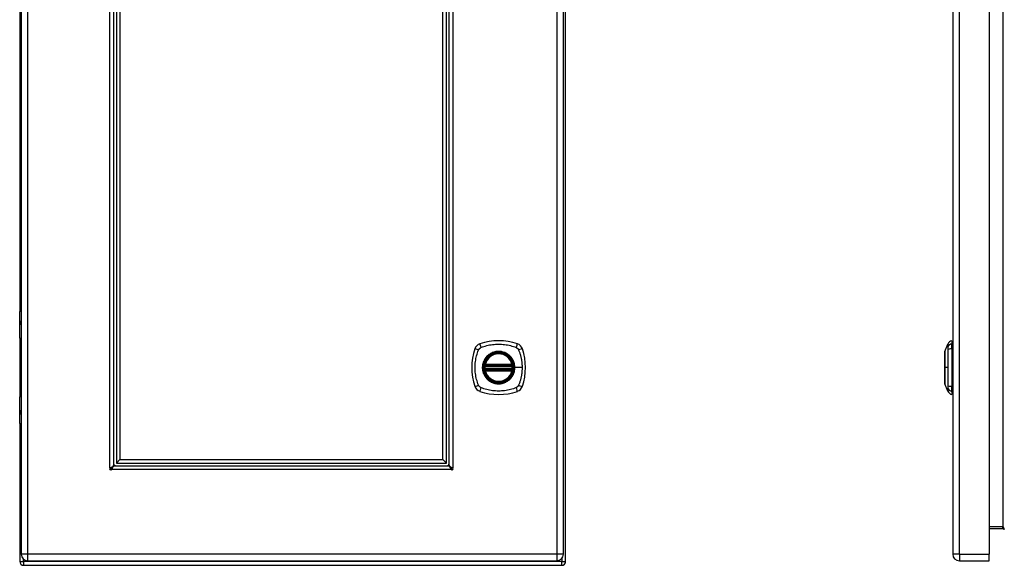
# Model space of a CAD drawing. Header units: inches. Extents: x 12.5 to 98.5, y 6.2 to 70.
# Tile 3 of 5: x 52 to 73.6, y 26.5 to 38.5. Entities that reach past the tile are written whole.
import ezdxf

# ---------------------------------------------------------------- set-up
doc = ezdxf.new("R2010")
doc.units = ezdxf.units.IN
doc.header["$MEASUREMENT"] = 0
doc.layers.add('Visible Edges(ANSI)', color=7, linetype='Continuous', lineweight=25)
doc.layers.add('Visible Tangent Edges(ANSI)', color=7, linetype='Continuous', lineweight=25)

msp = doc.modelspace()

# ---------------------------------------------------------------- linework, layer by layer
at = {"layer": 'Visible Edges(ANSI)'}
for p, q in [((52.02, 50.261), (52.02, 26.75)), ((63.938, 26.75), (63.938, 50.261)), ((63.988, 26.589), (63.988, 50.421)), ((72.497, 50.261), (72.497, 26.75)), ((73.297, 50.261), (73.297, 26.75)), ((54.051, 48.305), (54.051, 28.705)), ((61.426, 28.705), (61.426, 48.305)), ((54.11, 48.258), (54.11, 28.752)), ((54.189, 48.18), (54.189, 28.83)), ((61.288, 28.83), (61.288, 48.18)), ((61.367, 28.752), (61.367, 48.258)), ((51.988, 44.916), (51.988, 32.094)), ((51.985, 31.499), (51.985, 32.084)), ((52.005, 32.104), (52.02, 32.104)), ((52.02, 31.859), (52.017, 31.859)), ((52.017, 31.816), (52.02, 31.816)), ((51.988, 31.49), (51.988, 30.217)), ((52.02, 31.483), (52.001, 31.483)), ((72.481, 31.444), (72.481, 31.376)), ((72.327, 31.21), (72.389, 31.37)), ((72.481, 31.265), (72.481, 31.376)), ((72.481, 31.265), (72.481, 30.442)), ((62.217, 30.893), (62.811, 30.893)), ((62.811, 30.814), (62.217, 30.814)), ((62.221, 30.913), (62.807, 30.913)), ((62.807, 30.794), (62.221, 30.794)), ((72.389, 30.337), (72.327, 30.497)), ((72.481, 30.331), (72.481, 30.442)), ((72.481, 30.331), (72.481, 30.263)), ((51.985, 29.623), (51.985, 30.208)), ((52.001, 30.224), (52.02, 30.224)), ((52.02, 29.891), (52.017, 29.891)), ((52.017, 29.848), (52.02, 29.848)), ((51.988, 29.613), (51.988, 26.589)), ((52.02, 29.604), (52.005, 29.604)), ((54.11, 28.752), (54.189, 28.83)), ((54.189, 28.83), (61.288, 28.83)), ((61.288, 28.83), (61.367, 28.752)), ((54.064, 28.693), (61.413, 28.693)), ((54.11, 28.752), (61.367, 28.752)), ((73.297, 27.318), (73.601, 27.318)), ((73.297, 26.604), (73.297, 26.75)), ((52.072, 26.505), (63.904, 26.505)), ((52.166, 26.604), (63.792, 26.604)), ((72.643, 26.604), (73.297, 26.604))]:
    msp.add_line(p, q, dxfattribs=at)
at = {"layer": 'Visible Edges(ANSI)', "flags": 128}
for points in [[(72.327, 31.209), (72.327, 31.208), (72.327, 31.207), (72.327, 31.205), (72.326, 31.202), (72.326, 31.198), (72.326, 31.193), (72.326, 31.188), (72.326, 31.182), (72.326, 31.175), (72.326, 31.167), (72.326, 31.158), (72.326, 31.149), (72.326, 31.139), (72.326, 31.128), (72.326, 31.117), (72.326, 31.105), (72.326, 31.092), (72.326, 31.079), (72.326, 31.065), (72.326, 31.051), (72.326, 31.036), (72.326, 31.021), (72.326, 31.006), (72.326, 30.99), (72.326, 30.973), (72.326, 30.957), (72.326, 30.94), (72.326, 30.923), (72.327, 30.906), (72.327, 30.889), (72.327, 30.871), (72.327, 30.854), (72.327, 30.836), (72.327, 30.819), (72.327, 30.802), (72.326, 30.784), (72.326, 30.767), (72.326, 30.751), (72.326, 30.734), (72.326, 30.718), (72.326, 30.702), (72.326, 30.686), (72.326, 30.671), (72.326, 30.656), (72.326, 30.642), (72.326, 30.628), (72.326, 30.615), (72.326, 30.602), (72.326, 30.59), (72.326, 30.579), (72.326, 30.568), (72.326, 30.558), (72.326, 30.549), (72.326, 30.54), (72.326, 30.533), (72.326, 30.525), (72.326, 30.519), (72.326, 30.514), (72.326, 30.509), (72.326, 30.505), (72.327, 30.502), (72.327, 30.5), (72.327, 30.499), (72.327, 30.498)], [(62.205, 30.907), (62.205, 30.907), (62.205, 30.907), (62.205, 30.906), (62.205, 30.906), (62.205, 30.905), (62.205, 30.905), (62.205, 30.904), (62.205, 30.903), (62.205, 30.903), (62.205, 30.902), (62.204, 30.901), (62.204, 30.9), (62.204, 30.898), (62.204, 30.897), (62.204, 30.896), (62.204, 30.894), (62.203, 30.893), (62.203, 30.892), (62.203, 30.89), (62.203, 30.889), (62.203, 30.887), (62.203, 30.885), (62.202, 30.884), (62.202, 30.882)], [(62.202, 30.825), (62.202, 30.823), (62.203, 30.822), (62.203, 30.82), (62.203, 30.819), (62.203, 30.817), (62.203, 30.816), (62.203, 30.814), (62.204, 30.813), (62.204, 30.811), (62.204, 30.81), (62.204, 30.809), (62.204, 30.808), (62.204, 30.806), (62.205, 30.805), (62.205, 30.805), (62.205, 30.804), (62.205, 30.803), (62.205, 30.802), (62.205, 30.802), (62.205, 30.801), (62.205, 30.801), (62.205, 30.801), (62.205, 30.8), (62.205, 30.8)], [(62.826, 30.882), (62.825, 30.884), (62.825, 30.885), (62.825, 30.887), (62.825, 30.889), (62.825, 30.89), (62.825, 30.892), (62.824, 30.893), (62.824, 30.894), (62.824, 30.896), (62.824, 30.897), (62.824, 30.898), (62.823, 30.9), (62.823, 30.901), (62.823, 30.902), (62.823, 30.903), (62.823, 30.903), (62.823, 30.904), (62.823, 30.905), (62.823, 30.905), (62.822, 30.906), (62.822, 30.906), (62.822, 30.907), (62.822, 30.907), (62.822, 30.907)], [(62.822, 30.8), (62.822, 30.8), (62.822, 30.801), (62.822, 30.801), (62.822, 30.801), (62.823, 30.802), (62.823, 30.802), (62.823, 30.803), (62.823, 30.804), (62.823, 30.805), (62.823, 30.805), (62.823, 30.806), (62.823, 30.808), (62.824, 30.809), (62.824, 30.81), (62.824, 30.811), (62.824, 30.813), (62.824, 30.814), (62.825, 30.816), (62.825, 30.817), (62.825, 30.819), (62.825, 30.82), (62.825, 30.822), (62.825, 30.823), (62.826, 30.825)], [(53.967, 28.643), (53.967, 28.643), (53.967, 28.643), (53.967, 28.644), (53.968, 28.644), (53.968, 28.644), (53.968, 28.644), (53.968, 28.644), (53.969, 28.644), (53.969, 28.645), (53.969, 28.645), (53.97, 28.645), (53.97, 28.645), (53.97, 28.645), (53.971, 28.646), (53.971, 28.646), (53.971, 28.646), (53.972, 28.646), (53.972, 28.646), (53.972, 28.646), (53.973, 28.647), (53.973, 28.647), (53.973, 28.647), (53.973, 28.647), (53.973, 28.647)], [(53.973, 28.647), (53.979, 28.649), (53.984, 28.652), (53.989, 28.654), (53.994, 28.657), (53.999, 28.659), (54.004, 28.662), (54.008, 28.664), (54.013, 28.666), (54.017, 28.669), (54.021, 28.671), (54.025, 28.674), (54.029, 28.676), (54.032, 28.679), (54.035, 28.681), (54.038, 28.683), (54.041, 28.686), (54.043, 28.688), (54.045, 28.691), (54.047, 28.693), (54.048, 28.696), (54.049, 28.698), (54.05, 28.701), (54.051, 28.703), (54.051, 28.705)], [(54.005, 28.615), (54.005, 28.615), (54.005, 28.615), (54.005, 28.615), (54.005, 28.614), (54.005, 28.614), (54.005, 28.614), (54.004, 28.613), (54.004, 28.613), (54.004, 28.613), (54.004, 28.612), (54.004, 28.612), (54.004, 28.612), (54.003, 28.611), (54.003, 28.611), (54.003, 28.611), (54.003, 28.61), (54.003, 28.61), (54.002, 28.61), (54.002, 28.609), (54.002, 28.609), (54.002, 28.609), (54.002, 28.609), (54.002, 28.609), (54.002, 28.609)], [(54.064, 28.693), (54.061, 28.692), (54.059, 28.692), (54.056, 28.691), (54.054, 28.69), (54.052, 28.689), (54.049, 28.687), (54.047, 28.685), (54.044, 28.682), (54.042, 28.68), (54.039, 28.677), (54.037, 28.674), (54.035, 28.67), (54.032, 28.667), (54.03, 28.663), (54.027, 28.659), (54.025, 28.654), (54.022, 28.65), (54.02, 28.645), (54.018, 28.64), (54.015, 28.636), (54.013, 28.631), (54.01, 28.625), (54.008, 28.62), (54.005, 28.615)], [(61.471, 28.615), (61.469, 28.62), (61.467, 28.625), (61.464, 28.631), (61.462, 28.636), (61.459, 28.64), (61.457, 28.645), (61.454, 28.65), (61.452, 28.654), (61.45, 28.659), (61.447, 28.663), (61.445, 28.667), (61.442, 28.67), (61.44, 28.674), (61.437, 28.677), (61.435, 28.68), (61.433, 28.682), (61.43, 28.685), (61.428, 28.687), (61.425, 28.688), (61.423, 28.69), (61.42, 28.691), (61.418, 28.692), (61.415, 28.692), (61.413, 28.693)], [(61.426, 28.705), (61.426, 28.703), (61.427, 28.701), (61.427, 28.698), (61.428, 28.696), (61.43, 28.693), (61.432, 28.691), (61.434, 28.688), (61.436, 28.686), (61.439, 28.684), (61.442, 28.681), (61.445, 28.679), (61.448, 28.676), (61.452, 28.674), (61.456, 28.671), (61.46, 28.669), (61.464, 28.666), (61.469, 28.664), (61.473, 28.662), (61.478, 28.659), (61.483, 28.657), (61.488, 28.654), (61.493, 28.652), (61.498, 28.649), (61.503, 28.647)], [(61.475, 28.609), (61.475, 28.609), (61.475, 28.609), (61.475, 28.609), (61.475, 28.609), (61.475, 28.609), (61.474, 28.61), (61.474, 28.61), (61.474, 28.61), (61.474, 28.611), (61.474, 28.611), (61.473, 28.611), (61.473, 28.612), (61.473, 28.612), (61.473, 28.612), (61.473, 28.613), (61.472, 28.613), (61.472, 28.613), (61.472, 28.614), (61.472, 28.614), (61.472, 28.614), (61.472, 28.615), (61.472, 28.615), (61.472, 28.615), (61.471, 28.615)], [(61.503, 28.647), (61.503, 28.647), (61.504, 28.647), (61.504, 28.647), (61.504, 28.647), (61.504, 28.646), (61.505, 28.646), (61.505, 28.646), (61.505, 28.646), (61.506, 28.646), (61.506, 28.646), (61.506, 28.645), (61.507, 28.645), (61.507, 28.645), (61.508, 28.645), (61.508, 28.645), (61.508, 28.644), (61.508, 28.644), (61.509, 28.644), (61.509, 28.644), (61.509, 28.644), (61.509, 28.644), (61.51, 28.643), (61.51, 28.643), (61.51, 28.643)]]:
    msp.add_lwpolyline(points, dxfattribs=at)
at = {"layer": 'Visible Edges(ANSI)'}
for radius in [0.32, 0.315]:
    msp.add_circle((62.514, 30.854), radius, dxfattribs=at)
for centre, radius, start, end in [((52.005, 32.084), 0.0197, 90, 180), ((52.001, 31.499), 0.0157, 180, 270), ((62.514, 30.165), 1.28, 71.2278, 108.7722), ((72.499, 31.327), 0.118, 98.6009, 158.7495), ((72.474, 31.385), 0.0394, 53.1301, 78.463), ((63.203, 30.854), 1.28, 161.2278, 198.7722), ((62.159, 31.208), 0.177, 108.7722, 161.2278), ((62.869, 31.208), 0.177, 18.7722, 71.2278), ((61.825, 30.854), 1.28, 341.2278, 18.7722), ((72.331, 31.209), 0.00492, 158.7495, 179.7912), ((62.514, 30.854), 0.313, 13.6344, 166.3656), ((62.514, 30.854), 0.313, 174.7499, 185.2501), ((62.514, 30.854), 0.313, 166.3656, 170.216), ((62.217, 30.905), 0.0118, 170.216, 270), ((62.217, 30.802), 0.0118, 90, 189.784), ((62.514, 30.854), 0.313, 189.784, 193.6344), ((62.221, 30.925), 0.0118, 166.3656, 270), ((62.221, 30.783), 0.0118, 90, 193.6344), ((62.514, 30.854), 0.313, 193.6344, 346.3656), ((62.807, 30.925), 0.0118, 270, 13.6344), ((62.807, 30.783), 0.0118, 346.3656, 90), ((62.811, 30.905), 0.0118, 270, 9.784), ((62.811, 30.802), 0.0118, 350.216, 90), ((62.514, 30.854), 0.313, 9.784, 13.6344), ((62.514, 30.854), 0.313, 346.3656, 350.216), ((62.514, 30.854), 0.313, 354.7499, 5.2501), ((62.159, 30.499), 0.177, 198.7722, 251.2278), ((62.514, 31.543), 1.28, 251.2278, 288.7722), ((62.869, 30.499), 0.177, 288.7722, 341.2278), ((72.331, 30.498), 0.00492, 180.2088, 201.2505), ((72.499, 30.38), 0.118, 201.2505, 261.3991), ((52.001, 30.208), 0.0157, 90, 180), ((72.474, 30.322), 0.0394, 281.537, 306.8699), ((52.005, 29.623), 0.0197, 180, 270), ((53.988, 28.629), 0.025, 146.132, 303.868), ((54.029, 28.671), 0.031, 200.072, 248.6783), ((54.101, 28.743), 0.105, 221.9188, 228.0812), ((54.101, 28.743), 0.05, 180, 270), ((61.376, 28.743), 0.05, 270, 0), ((61.376, 28.743), 0.105, 311.9188, 318.0812), ((61.447, 28.671), 0.031, 291.3217, 339.928), ((61.489, 28.629), 0.025, 236.132, 33.868), ((73.601, 27.287), 0.031, 0, 90), ((52.166, 26.75), 0.146, 180, 270), ((63.792, 26.75), 0.146, 270, 0), ((72.643, 26.75), 0.146, 180, 270), ((52.072, 26.589), 0.084, 180, 270), ((63.904, 26.589), 0.084, 270, 0)]:
    msp.add_arc(centre, radius, start, end, dxfattribs=at)
at = {"layer": 'Visible Tangent Edges(ANSI)'}
for p, q in [((52.166, 26.75), (52.166, 50.261)), ((63.792, 50.261), (63.792, 26.75)), ((72.643, 26.75), (72.643, 50.261)), ((73.601, 49.661), (73.601, 27.349)), ((53.967, 28.643), (53.967, 48.367)), ((61.51, 48.367), (61.51, 28.643)), ((52.02, 32.084), (51.985, 32.084)), ((52.008, 31.869), (52.02, 31.869)), ((52.02, 31.806), (52.008, 31.806)), ((51.985, 31.499), (52.02, 31.499)), ((62.202, 30.882), (62.214, 30.881)), ((62.202, 30.825), (62.214, 30.826)), ((62.211, 30.906), (62.205, 30.907)), ((62.205, 30.8), (62.211, 30.801)), ((62.21, 30.927), (62.221, 30.925)), ((62.221, 30.783), (62.21, 30.78)), ((62.214, 30.881), (62.814, 30.881)), ((62.814, 30.826), (62.214, 30.826)), ((62.217, 30.893), (62.217, 30.903)), ((62.217, 30.804), (62.217, 30.814)), ((62.221, 30.913), (62.221, 30.925)), ((62.807, 30.925), (62.221, 30.925)), ((62.221, 30.903), (62.221, 30.913)), ((62.221, 30.903), (62.807, 30.903)), ((62.221, 30.794), (62.221, 30.804)), ((62.807, 30.804), (62.221, 30.804)), ((62.221, 30.783), (62.221, 30.794)), ((62.221, 30.783), (62.807, 30.783)), ((62.807, 30.925), (62.818, 30.927)), ((62.807, 30.925), (62.807, 30.913)), ((62.807, 30.913), (62.807, 30.903)), ((62.807, 30.804), (62.807, 30.794)), ((62.807, 30.794), (62.807, 30.783)), ((62.818, 30.78), (62.807, 30.783)), ((62.811, 30.903), (62.811, 30.893)), ((62.811, 30.814), (62.811, 30.804)), ((62.814, 30.881), (62.826, 30.882)), ((62.814, 30.826), (62.826, 30.825)), ((62.822, 30.907), (62.816, 30.906)), ((62.816, 30.801), (62.822, 30.8)), ((62.866, 30.854), (62.871, 30.854)), ((63.03, 30.854), (62.871, 30.854)), ((72.327, 30.854), (72.327, 30.854)), ((72.389, 30.854), (72.327, 30.854)), ((52.02, 30.208), (51.985, 30.208)), ((52.008, 29.901), (52.02, 29.901)), ((52.02, 29.838), (52.008, 29.838)), ((51.985, 29.623), (52.02, 29.623)), ((61.475, 28.609), (54.002, 28.609)), ((73.601, 27.349), (73.297, 27.349)), ((73.601, 27.318), (73.601, 27.349)), ((52.166, 26.75), (52.02, 26.75)), ((52.072, 26.589), (52.072, 26.638)), ((63.792, 26.75), (52.166, 26.75)), ((52.166, 26.604), (52.166, 26.75)), ((63.792, 26.75), (63.792, 26.604)), ((63.938, 26.75), (63.792, 26.75)), ((63.904, 26.656), (63.904, 26.589)), ((72.643, 26.75), (72.497, 26.75)), ((72.643, 26.75), (72.643, 26.604)), ((72.643, 26.75), (73.297, 26.75)), ((51.988, 26.589), (52.072, 26.589)), ((63.904, 26.589), (52.072, 26.589)), ((52.072, 26.589), (52.072, 26.505)), ((63.904, 26.589), (63.988, 26.589)), ((63.904, 26.505), (63.904, 26.589))]:
    msp.add_line(p, q, dxfattribs=at)
at = {"layer": 'Visible Tangent Edges(ANSI)', "flags": 128}
for points in [[(52.008, 31.869), (52.006, 31.869), (52.004, 31.868), (52.002, 31.867), (52, 31.865), (51.999, 31.863), (51.998, 31.861), (51.996, 31.858), (51.996, 31.854), (51.995, 31.85), (51.994, 31.846), (51.994, 31.842), (51.994, 31.838), (51.994, 31.833), (51.994, 31.829), (51.995, 31.825), (51.996, 31.821), (51.996, 31.818), (51.998, 31.815), (51.999, 31.812), (52, 31.81), (52.002, 31.808), (52.004, 31.807), (52.006, 31.807), (52.008, 31.806)], [(52.017, 31.816), (52.015, 31.816), (52.013, 31.817), (52.011, 31.818), (52.009, 31.819), (52.008, 31.82), (52.007, 31.822), (52.006, 31.824), (52.005, 31.827), (52.004, 31.829), (52.004, 31.832), (52.003, 31.835), (52.003, 31.838), (52.003, 31.841), (52.004, 31.844), (52.004, 31.846), (52.005, 31.849), (52.006, 31.851), (52.007, 31.853), (52.008, 31.855), (52.009, 31.857), (52.011, 31.858), (52.013, 31.859), (52.015, 31.859), (52.017, 31.859)], [(62.074, 30.465), (62.06, 30.499), (62.05, 30.53), (62.04, 30.561), (62.031, 30.593), (62.024, 30.624), (62.017, 30.657), (62.011, 30.689), (62.006, 30.722), (62.002, 30.754), (61.999, 30.787), (61.998, 30.82), (61.997, 30.853), (61.998, 30.886), (61.999, 30.919), (62.002, 30.952), (62.006, 30.985), (62.011, 31.018), (62.017, 31.05), (62.023, 31.082), (62.031, 31.114), (62.04, 31.146), (62.05, 31.178), (62.06, 31.209), (62.074, 31.242)], [(62.074, 31.242), (62.075, 31.245), (62.077, 31.248), (62.078, 31.25), (62.08, 31.253), (62.082, 31.256), (62.083, 31.258), (62.085, 31.261), (62.087, 31.263), (62.089, 31.265), (62.091, 31.268), (62.093, 31.27), (62.095, 31.272), (62.097, 31.274), (62.1, 31.277), (62.102, 31.279), (62.104, 31.28), (62.107, 31.282), (62.109, 31.284), (62.112, 31.286), (62.114, 31.288), (62.117, 31.289), (62.12, 31.291), (62.123, 31.292), (62.125, 31.293)], [(62.125, 31.293), (62.159, 31.307), (62.19, 31.318), (62.221, 31.327), (62.253, 31.336), (62.285, 31.344), (62.317, 31.351), (62.349, 31.357), (62.382, 31.361), (62.415, 31.365), (62.448, 31.368), (62.481, 31.37), (62.514, 31.37), (62.547, 31.37), (62.58, 31.368), (62.613, 31.365), (62.645, 31.361), (62.678, 31.357), (62.71, 31.351), (62.743, 31.344), (62.775, 31.336), (62.806, 31.327), (62.838, 31.318), (62.869, 31.307), (62.902, 31.293)], [(62.866, 30.854), (62.854, 30.762), (62.819, 30.677), (62.763, 30.604), (62.69, 30.548), (62.605, 30.513), (62.513, 30.501), (62.422, 30.513), (62.337, 30.549), (62.264, 30.605), (62.209, 30.677), (62.174, 30.763), (62.162, 30.854), (62.174, 30.945), (62.209, 31.03), (62.265, 31.103), (62.338, 31.159), (62.423, 31.194), (62.514, 31.206), (62.605, 31.194), (62.69, 31.158), (62.763, 31.103), (62.819, 31.03), (62.854, 30.945), (62.866, 30.854)], [(62.741, 31.128), (62.725, 31.141), (62.708, 31.152), (62.691, 31.163), (62.673, 31.173), (62.654, 31.182), (62.635, 31.189), (62.615, 31.196), (62.596, 31.201), (62.575, 31.205), (62.555, 31.208), (62.534, 31.21), (62.514, 31.21), (62.493, 31.21), (62.473, 31.208), (62.452, 31.205), (62.432, 31.201), (62.412, 31.196), (62.393, 31.189), (62.373, 31.182), (62.355, 31.173), (62.337, 31.163), (62.319, 31.152), (62.302, 31.141), (62.286, 31.128)], [(62.902, 31.293), (62.904, 31.293), (62.905, 31.292), (62.907, 31.291), (62.908, 31.291), (62.909, 31.29), (62.911, 31.289), (62.912, 31.288), (62.913, 31.288), (62.915, 31.287), (62.916, 31.286), (62.917, 31.285), (62.918, 31.284), (62.92, 31.283), (62.921, 31.282), (62.922, 31.281), (62.923, 31.28), (62.925, 31.28), (62.926, 31.279), (62.927, 31.278), (62.928, 31.277), (62.929, 31.275), (62.93, 31.274), (62.932, 31.273), (62.933, 31.272)], [(62.933, 31.272), (62.934, 31.271), (62.935, 31.27), (62.936, 31.269), (62.937, 31.268), (62.938, 31.267), (62.939, 31.265), (62.94, 31.264), (62.941, 31.263), (62.942, 31.262), (62.943, 31.261), (62.944, 31.259), (62.944, 31.258), (62.945, 31.257), (62.946, 31.256), (62.947, 31.254), (62.948, 31.253), (62.949, 31.252), (62.949, 31.25), (62.95, 31.249), (62.951, 31.248), (62.952, 31.246), (62.952, 31.245), (62.953, 31.244), (62.954, 31.242)], [(62.954, 31.242), (62.962, 31.224), (62.968, 31.209), (62.973, 31.193), (62.978, 31.178), (62.983, 31.162), (62.988, 31.146), (62.992, 31.13), (62.996, 31.114), (63.001, 31.098), (63.004, 31.082), (63.008, 31.066), (63.011, 31.05), (63.014, 31.034), (63.017, 31.018), (63.02, 31.001), (63.022, 30.985), (63.024, 30.969), (63.026, 30.952), (63.027, 30.936), (63.028, 30.92), (63.029, 30.903), (63.03, 30.887), (63.03, 30.87), (63.03, 30.854)], [(72.326, 31.128), (72.327, 31.135), (72.327, 31.141), (72.327, 31.147), (72.327, 31.152), (72.327, 31.158), (72.327, 31.163), (72.327, 31.168), (72.327, 31.173), (72.327, 31.177), (72.327, 31.182), (72.327, 31.185), (72.327, 31.189), (72.327, 31.193), (72.327, 31.196), (72.327, 31.198), (72.327, 31.201), (72.327, 31.203), (72.327, 31.205), (72.327, 31.207), (72.327, 31.208), (72.327, 31.209), (72.327, 31.21), (72.327, 31.21), (72.327, 31.21)], [(72.389, 31.37), (72.389, 31.37), (72.389, 31.37), (72.389, 31.369), (72.389, 31.368), (72.389, 31.367), (72.389, 31.365), (72.389, 31.363), (72.389, 31.361), (72.389, 31.359), (72.389, 31.357), (72.388, 31.354), (72.388, 31.351), (72.388, 31.347), (72.388, 31.344), (72.388, 31.34), (72.388, 31.336), (72.388, 31.332), (72.388, 31.327), (72.388, 31.323), (72.388, 31.318), (72.388, 31.313), (72.388, 31.307), (72.388, 31.302), (72.387, 31.293)], [(72.387, 31.293), (72.387, 31.293), (72.387, 31.292), (72.388, 31.291), (72.388, 31.291), (72.388, 31.29), (72.388, 31.289), (72.388, 31.288), (72.388, 31.288), (72.388, 31.287), (72.388, 31.286), (72.388, 31.285), (72.388, 31.284), (72.388, 31.283), (72.388, 31.282), (72.388, 31.281), (72.388, 31.28), (72.388, 31.28), (72.388, 31.279), (72.388, 31.278), (72.388, 31.277), (72.388, 31.275), (72.388, 31.274), (72.388, 31.273), (72.388, 31.272)], [(72.388, 31.272), (72.388, 31.271), (72.388, 31.27), (72.388, 31.269), (72.388, 31.268), (72.388, 31.267), (72.388, 31.265), (72.388, 31.264), (72.388, 31.263), (72.388, 31.262), (72.388, 31.261), (72.388, 31.259), (72.388, 31.258), (72.388, 31.257), (72.388, 31.256), (72.388, 31.254), (72.388, 31.253), (72.388, 31.252), (72.388, 31.25), (72.388, 31.249), (72.388, 31.248), (72.388, 31.246), (72.387, 31.245), (72.387, 31.244), (72.387, 31.242)], [(72.387, 31.242), (72.388, 31.224), (72.388, 31.209), (72.388, 31.193), (72.388, 31.178), (72.388, 31.162), (72.388, 31.146), (72.388, 31.13), (72.388, 31.114), (72.388, 31.098), (72.388, 31.082), (72.388, 31.066), (72.388, 31.05), (72.388, 31.034), (72.389, 31.018), (72.389, 31.001), (72.389, 30.985), (72.389, 30.969), (72.389, 30.952), (72.389, 30.936), (72.389, 30.92), (72.389, 30.903), (72.389, 30.887), (72.389, 30.87), (72.389, 30.854)], [(62.239, 31.081), (62.227, 31.065), (62.215, 31.048), (62.204, 31.031), (62.194, 31.012), (62.186, 30.994), (62.178, 30.974), (62.172, 30.955), (62.166, 30.935), (62.162, 30.915), (62.159, 30.895), (62.158, 30.874), (62.157, 30.853), (62.158, 30.833), (62.159, 30.812), (62.162, 30.792), (62.167, 30.772), (62.172, 30.752), (62.178, 30.732), (62.186, 30.713), (62.195, 30.694), (62.204, 30.676), (62.215, 30.659), (62.227, 30.642), (62.239, 30.626)], [(62.286, 31.128), (62.284, 31.126), (62.282, 31.125), (62.28, 31.123), (62.278, 31.121), (62.276, 31.119), (62.274, 31.117), (62.272, 31.115), (62.27, 31.113), (62.268, 31.112), (62.266, 31.11), (62.264, 31.108), (62.262, 31.106), (62.26, 31.104), (62.258, 31.102), (62.256, 31.1), (62.254, 31.098), (62.252, 31.096), (62.25, 31.094), (62.248, 31.092), (62.246, 31.09), (62.245, 31.087), (62.243, 31.085), (62.241, 31.083), (62.239, 31.081)], [(62.788, 31.081), (62.787, 31.083), (62.785, 31.085), (62.783, 31.087), (62.781, 31.09), (62.779, 31.092), (62.778, 31.094), (62.776, 31.096), (62.774, 31.098), (62.772, 31.1), (62.77, 31.102), (62.768, 31.104), (62.766, 31.106), (62.764, 31.108), (62.762, 31.11), (62.76, 31.112), (62.758, 31.113), (62.756, 31.115), (62.754, 31.117), (62.752, 31.119), (62.75, 31.121), (62.748, 31.123), (62.746, 31.125), (62.744, 31.126), (62.741, 31.128)], [(62.871, 30.854), (62.871, 30.864), (62.87, 30.874), (62.869, 30.884), (62.868, 30.895), (62.867, 30.905), (62.865, 30.915), (62.863, 30.925), (62.861, 30.935), (62.859, 30.945), (62.856, 30.955), (62.853, 30.965), (62.85, 30.975), (62.846, 30.984), (62.842, 30.994), (62.838, 31.003), (62.833, 31.012), (62.829, 31.022), (62.824, 31.031), (62.818, 31.039), (62.813, 31.048), (62.807, 31.057), (62.801, 31.065), (62.795, 31.073), (62.788, 31.081)], [(72.326, 31.081), (72.326, 31.083), (72.326, 31.085), (72.326, 31.087), (72.326, 31.09), (72.326, 31.092), (72.326, 31.094), (72.326, 31.096), (72.326, 31.098), (72.326, 31.1), (72.326, 31.102), (72.326, 31.104), (72.326, 31.106), (72.326, 31.108), (72.326, 31.11), (72.326, 31.112), (72.326, 31.113), (72.326, 31.115), (72.326, 31.117), (72.326, 31.119), (72.326, 31.121), (72.326, 31.123), (72.326, 31.125), (72.326, 31.126), (72.326, 31.128)], [(72.327, 30.854), (72.327, 30.864), (72.327, 30.874), (72.327, 30.884), (72.327, 30.895), (72.327, 30.905), (72.327, 30.915), (72.327, 30.925), (72.327, 30.935), (72.327, 30.945), (72.327, 30.955), (72.327, 30.965), (72.327, 30.975), (72.327, 30.984), (72.327, 30.994), (72.327, 31.003), (72.327, 31.012), (72.327, 31.022), (72.327, 31.031), (72.327, 31.039), (72.327, 31.048), (72.327, 31.057), (72.327, 31.065), (72.327, 31.073), (72.326, 31.081)], [(62.21, 30.927), (62.209, 30.926), (62.209, 30.925), (62.209, 30.924), (62.209, 30.924), (62.209, 30.923), (62.209, 30.922), (62.209, 30.921), (62.209, 30.92), (62.209, 30.919), (62.209, 30.918), (62.209, 30.917), (62.209, 30.916), (62.209, 30.915), (62.209, 30.914), (62.209, 30.913), (62.209, 30.912), (62.209, 30.911), (62.209, 30.911), (62.21, 30.91), (62.21, 30.909), (62.21, 30.908), (62.211, 30.907), (62.211, 30.906), (62.211, 30.906)], [(62.211, 30.801), (62.211, 30.801), (62.211, 30.8), (62.21, 30.799), (62.21, 30.798), (62.21, 30.797), (62.209, 30.797), (62.209, 30.796), (62.209, 30.795), (62.209, 30.794), (62.209, 30.793), (62.209, 30.792), (62.209, 30.791), (62.209, 30.79), (62.209, 30.789), (62.209, 30.788), (62.209, 30.787), (62.209, 30.786), (62.209, 30.785), (62.209, 30.784), (62.209, 30.784), (62.209, 30.783), (62.209, 30.782), (62.209, 30.781), (62.21, 30.78)], [(62.211, 30.906), (62.212, 30.906), (62.212, 30.905), (62.212, 30.905), (62.212, 30.905), (62.212, 30.905), (62.213, 30.905), (62.213, 30.905), (62.213, 30.904), (62.213, 30.904), (62.214, 30.904), (62.214, 30.904), (62.214, 30.904), (62.214, 30.904), (62.214, 30.904), (62.215, 30.904), (62.215, 30.904), (62.215, 30.903), (62.215, 30.903), (62.216, 30.903), (62.216, 30.903), (62.216, 30.903), (62.217, 30.903), (62.217, 30.903), (62.217, 30.903)], [(62.217, 30.804), (62.217, 30.804), (62.217, 30.804), (62.216, 30.804), (62.216, 30.804), (62.216, 30.804), (62.215, 30.804), (62.215, 30.804), (62.215, 30.803), (62.215, 30.803), (62.214, 30.803), (62.214, 30.803), (62.214, 30.803), (62.214, 30.803), (62.214, 30.803), (62.213, 30.803), (62.213, 30.803), (62.213, 30.802), (62.213, 30.802), (62.212, 30.802), (62.212, 30.802), (62.212, 30.802), (62.212, 30.802), (62.212, 30.802), (62.211, 30.801)], [(62.214, 30.881), (62.214, 30.882), (62.214, 30.883), (62.214, 30.883), (62.215, 30.884), (62.215, 30.885), (62.215, 30.886), (62.215, 30.886), (62.215, 30.887), (62.215, 30.888), (62.216, 30.888), (62.216, 30.889), (62.216, 30.889), (62.216, 30.89), (62.216, 30.89), (62.216, 30.891), (62.217, 30.891), (62.217, 30.892), (62.217, 30.892), (62.217, 30.892), (62.217, 30.892), (62.217, 30.893), (62.217, 30.893), (62.217, 30.893), (62.217, 30.893)], [(62.217, 30.814), (62.217, 30.814), (62.217, 30.814), (62.217, 30.814), (62.217, 30.815), (62.217, 30.815), (62.217, 30.815), (62.217, 30.815), (62.217, 30.816), (62.216, 30.816), (62.216, 30.817), (62.216, 30.817), (62.216, 30.818), (62.216, 30.818), (62.216, 30.819), (62.215, 30.819), (62.215, 30.82), (62.215, 30.821), (62.215, 30.821), (62.215, 30.822), (62.215, 30.823), (62.214, 30.824), (62.214, 30.824), (62.214, 30.825), (62.214, 30.826)], [(62.217, 30.903), (62.217, 30.903), (62.217, 30.903), (62.218, 30.903), (62.218, 30.903), (62.218, 30.903), (62.218, 30.903), (62.218, 30.903), (62.218, 30.903), (62.219, 30.903), (62.219, 30.903), (62.219, 30.903), (62.219, 30.903), (62.219, 30.903), (62.219, 30.903), (62.22, 30.903), (62.22, 30.903), (62.22, 30.903), (62.22, 30.903), (62.22, 30.903), (62.221, 30.903), (62.221, 30.903), (62.221, 30.903), (62.221, 30.903), (62.221, 30.903)], [(62.221, 30.804), (62.221, 30.804), (62.221, 30.804), (62.221, 30.804), (62.221, 30.804), (62.22, 30.804), (62.22, 30.804), (62.22, 30.804), (62.22, 30.804), (62.22, 30.804), (62.219, 30.804), (62.219, 30.804), (62.219, 30.804), (62.219, 30.804), (62.219, 30.804), (62.219, 30.804), (62.218, 30.804), (62.218, 30.804), (62.218, 30.804), (62.218, 30.804), (62.218, 30.804), (62.218, 30.804), (62.217, 30.804), (62.217, 30.804), (62.217, 30.804)], [(62.788, 30.626), (62.795, 30.634), (62.801, 30.642), (62.807, 30.651), (62.813, 30.659), (62.818, 30.668), (62.824, 30.677), (62.829, 30.686), (62.833, 30.695), (62.838, 30.704), (62.842, 30.713), (62.846, 30.723), (62.85, 30.733), (62.853, 30.742), (62.856, 30.752), (62.859, 30.762), (62.861, 30.772), (62.863, 30.782), (62.865, 30.792), (62.867, 30.802), (62.868, 30.813), (62.869, 30.823), (62.87, 30.833), (62.871, 30.843), (62.871, 30.854)], [(62.807, 30.903), (62.807, 30.903), (62.807, 30.903), (62.807, 30.903), (62.807, 30.903), (62.807, 30.903), (62.808, 30.903), (62.808, 30.903), (62.808, 30.903), (62.808, 30.903), (62.808, 30.903), (62.808, 30.903), (62.809, 30.903), (62.809, 30.903), (62.809, 30.903), (62.809, 30.903), (62.809, 30.903), (62.809, 30.903), (62.81, 30.903), (62.81, 30.903), (62.81, 30.903), (62.81, 30.903), (62.81, 30.903), (62.811, 30.903), (62.811, 30.903)], [(62.811, 30.804), (62.811, 30.804), (62.81, 30.804), (62.81, 30.804), (62.81, 30.804), (62.81, 30.804), (62.81, 30.804), (62.809, 30.804), (62.809, 30.804), (62.809, 30.804), (62.809, 30.804), (62.809, 30.804), (62.809, 30.804), (62.808, 30.804), (62.808, 30.804), (62.808, 30.804), (62.808, 30.804), (62.808, 30.804), (62.808, 30.804), (62.807, 30.804), (62.807, 30.804), (62.807, 30.804), (62.807, 30.804), (62.807, 30.804), (62.807, 30.804)], [(62.811, 30.903), (62.811, 30.903), (62.811, 30.903), (62.811, 30.903), (62.812, 30.903), (62.812, 30.903), (62.812, 30.903), (62.813, 30.903), (62.813, 30.904), (62.813, 30.904), (62.813, 30.904), (62.814, 30.904), (62.814, 30.904), (62.814, 30.904), (62.814, 30.904), (62.814, 30.904), (62.815, 30.904), (62.815, 30.905), (62.815, 30.905), (62.815, 30.905), (62.816, 30.905), (62.816, 30.905), (62.816, 30.905), (62.816, 30.906), (62.816, 30.906)], [(62.811, 30.893), (62.811, 30.893), (62.811, 30.893), (62.811, 30.893), (62.811, 30.892), (62.811, 30.892), (62.811, 30.892), (62.811, 30.892), (62.811, 30.891), (62.811, 30.891), (62.811, 30.89), (62.812, 30.89), (62.812, 30.889), (62.812, 30.889), (62.812, 30.888), (62.812, 30.888), (62.812, 30.887), (62.813, 30.886), (62.813, 30.886), (62.813, 30.885), (62.813, 30.884), (62.813, 30.883), (62.814, 30.883), (62.814, 30.882), (62.814, 30.881)], [(62.814, 30.826), (62.814, 30.825), (62.814, 30.824), (62.813, 30.824), (62.813, 30.823), (62.813, 30.822), (62.813, 30.821), (62.813, 30.821), (62.812, 30.82), (62.812, 30.819), (62.812, 30.819), (62.812, 30.818), (62.812, 30.818), (62.812, 30.817), (62.811, 30.817), (62.811, 30.816), (62.811, 30.816), (62.811, 30.815), (62.811, 30.815), (62.811, 30.815), (62.811, 30.815), (62.811, 30.814), (62.811, 30.814), (62.811, 30.814), (62.811, 30.814)], [(62.816, 30.801), (62.816, 30.802), (62.816, 30.802), (62.816, 30.802), (62.816, 30.802), (62.815, 30.802), (62.815, 30.802), (62.815, 30.802), (62.815, 30.803), (62.814, 30.803), (62.814, 30.803), (62.814, 30.803), (62.814, 30.803), (62.814, 30.803), (62.813, 30.803), (62.813, 30.803), (62.813, 30.803), (62.813, 30.804), (62.812, 30.804), (62.812, 30.804), (62.812, 30.804), (62.811, 30.804), (62.811, 30.804), (62.811, 30.804), (62.811, 30.804)], [(62.816, 30.906), (62.817, 30.906), (62.817, 30.907), (62.817, 30.908), (62.818, 30.909), (62.818, 30.91), (62.818, 30.911), (62.818, 30.911), (62.819, 30.912), (62.819, 30.913), (62.819, 30.914), (62.819, 30.915), (62.819, 30.916), (62.819, 30.917), (62.819, 30.918), (62.819, 30.919), (62.819, 30.92), (62.819, 30.921), (62.819, 30.922), (62.819, 30.923), (62.819, 30.924), (62.819, 30.924), (62.818, 30.925), (62.818, 30.926), (62.818, 30.927)], [(62.818, 30.78), (62.818, 30.781), (62.818, 30.782), (62.819, 30.783), (62.819, 30.784), (62.819, 30.784), (62.819, 30.785), (62.819, 30.786), (62.819, 30.787), (62.819, 30.788), (62.819, 30.789), (62.819, 30.79), (62.819, 30.791), (62.819, 30.792), (62.819, 30.793), (62.819, 30.794), (62.819, 30.795), (62.818, 30.796), (62.818, 30.797), (62.818, 30.797), (62.818, 30.798), (62.817, 30.799), (62.817, 30.8), (62.817, 30.801), (62.816, 30.801)], [(63.03, 30.854), (63.03, 30.837), (63.03, 30.82), (63.029, 30.804), (63.028, 30.787), (63.027, 30.771), (63.026, 30.755), (63.024, 30.738), (63.022, 30.722), (63.02, 30.705), (63.017, 30.689), (63.014, 30.673), (63.011, 30.657), (63.008, 30.641), (63.004, 30.625), (63.001, 30.609), (62.996, 30.593), (62.992, 30.577), (62.988, 30.561), (62.983, 30.545), (62.978, 30.53), (62.973, 30.514), (62.968, 30.499), (62.962, 30.483), (62.954, 30.465)], [(72.326, 30.626), (72.327, 30.634), (72.327, 30.642), (72.327, 30.651), (72.327, 30.659), (72.327, 30.668), (72.327, 30.677), (72.327, 30.686), (72.327, 30.695), (72.327, 30.704), (72.327, 30.713), (72.327, 30.723), (72.327, 30.733), (72.327, 30.742), (72.327, 30.752), (72.327, 30.762), (72.327, 30.772), (72.327, 30.782), (72.327, 30.792), (72.327, 30.802), (72.327, 30.813), (72.327, 30.823), (72.327, 30.833), (72.327, 30.843), (72.327, 30.854)], [(72.389, 30.854), (72.389, 30.837), (72.389, 30.82), (72.389, 30.804), (72.389, 30.787), (72.389, 30.771), (72.389, 30.755), (72.389, 30.738), (72.389, 30.722), (72.389, 30.705), (72.389, 30.689), (72.388, 30.673), (72.388, 30.657), (72.388, 30.641), (72.388, 30.625), (72.388, 30.609), (72.388, 30.593), (72.388, 30.577), (72.388, 30.561), (72.388, 30.545), (72.388, 30.53), (72.388, 30.514), (72.388, 30.499), (72.388, 30.483), (72.387, 30.465)], [(62.239, 30.626), (62.241, 30.624), (62.243, 30.622), (62.245, 30.62), (62.246, 30.618), (62.248, 30.615), (62.25, 30.613), (62.252, 30.611), (62.254, 30.609), (62.256, 30.607), (62.258, 30.605), (62.26, 30.603), (62.262, 30.601), (62.264, 30.599), (62.266, 30.597), (62.268, 30.596), (62.27, 30.594), (62.272, 30.592), (62.274, 30.59), (62.276, 30.588), (62.278, 30.586), (62.28, 30.584), (62.282, 30.583), (62.284, 30.581), (62.286, 30.579)], [(62.286, 30.579), (62.302, 30.566), (62.319, 30.555), (62.337, 30.544), (62.355, 30.534), (62.374, 30.526), (62.393, 30.518), (62.412, 30.511), (62.432, 30.506), (62.452, 30.502), (62.473, 30.499), (62.493, 30.497), (62.514, 30.497), (62.534, 30.497), (62.555, 30.499), (62.575, 30.502), (62.596, 30.506), (62.615, 30.511), (62.635, 30.518), (62.654, 30.526), (62.673, 30.534), (62.691, 30.544), (62.709, 30.555), (62.725, 30.566), (62.741, 30.579)], [(62.741, 30.579), (62.744, 30.581), (62.746, 30.582), (62.748, 30.584), (62.75, 30.586), (62.752, 30.588), (62.754, 30.59), (62.756, 30.592), (62.758, 30.594), (62.76, 30.596), (62.762, 30.597), (62.764, 30.599), (62.766, 30.601), (62.768, 30.603), (62.77, 30.605), (62.772, 30.607), (62.774, 30.609), (62.776, 30.611), (62.778, 30.613), (62.779, 30.615), (62.781, 30.618), (62.783, 30.62), (62.785, 30.622), (62.787, 30.624), (62.788, 30.626)], [(72.326, 30.579), (72.326, 30.581), (72.326, 30.582), (72.326, 30.584), (72.326, 30.586), (72.326, 30.588), (72.326, 30.59), (72.326, 30.592), (72.326, 30.594), (72.326, 30.596), (72.326, 30.597), (72.326, 30.599), (72.326, 30.601), (72.326, 30.603), (72.326, 30.605), (72.326, 30.607), (72.326, 30.609), (72.326, 30.611), (72.326, 30.613), (72.326, 30.615), (72.326, 30.618), (72.326, 30.62), (72.326, 30.622), (72.326, 30.624), (72.326, 30.626)], [(72.327, 30.497), (72.327, 30.497), (72.327, 30.497), (72.327, 30.498), (72.327, 30.499), (72.327, 30.5), (72.327, 30.502), (72.327, 30.504), (72.327, 30.506), (72.327, 30.509), (72.327, 30.511), (72.327, 30.515), (72.327, 30.518), (72.327, 30.522), (72.327, 30.526), (72.327, 30.53), (72.327, 30.534), (72.327, 30.539), (72.327, 30.544), (72.327, 30.549), (72.327, 30.555), (72.327, 30.56), (72.327, 30.566), (72.327, 30.572), (72.326, 30.579)], [(62.125, 30.414), (62.123, 30.415), (62.12, 30.416), (62.117, 30.418), (62.114, 30.419), (62.112, 30.421), (62.109, 30.423), (62.107, 30.425), (62.104, 30.427), (62.102, 30.428), (62.1, 30.431), (62.097, 30.433), (62.095, 30.435), (62.093, 30.437), (62.091, 30.439), (62.089, 30.442), (62.087, 30.444), (62.085, 30.446), (62.083, 30.449), (62.082, 30.451), (62.08, 30.454), (62.078, 30.457), (62.077, 30.459), (62.075, 30.462), (62.074, 30.465)], [(62.902, 30.414), (62.869, 30.4), (62.838, 30.389), (62.806, 30.38), (62.775, 30.371), (62.743, 30.363), (62.71, 30.356), (62.678, 30.35), (62.645, 30.346), (62.613, 30.342), (62.58, 30.339), (62.547, 30.337), (62.514, 30.337), (62.481, 30.337), (62.448, 30.339), (62.415, 30.342), (62.382, 30.346), (62.349, 30.35), (62.317, 30.356), (62.285, 30.363), (62.253, 30.371), (62.221, 30.38), (62.19, 30.389), (62.159, 30.4), (62.125, 30.414)], [(62.954, 30.465), (62.952, 30.462), (62.951, 30.459), (62.95, 30.457), (62.948, 30.454), (62.946, 30.452), (62.945, 30.449), (62.943, 30.446), (62.941, 30.444), (62.939, 30.442), (62.937, 30.439), (62.935, 30.437), (62.933, 30.435), (62.93, 30.433), (62.928, 30.431), (62.926, 30.429), (62.923, 30.427), (62.921, 30.425), (62.919, 30.423), (62.916, 30.421), (62.913, 30.42), (62.911, 30.418), (62.908, 30.416), (62.905, 30.415), (62.902, 30.414)], [(72.387, 30.465), (72.387, 30.462), (72.388, 30.459), (72.388, 30.457), (72.388, 30.454), (72.388, 30.452), (72.388, 30.449), (72.388, 30.446), (72.388, 30.444), (72.388, 30.442), (72.388, 30.439), (72.388, 30.437), (72.388, 30.435), (72.388, 30.433), (72.388, 30.431), (72.388, 30.429), (72.388, 30.427), (72.388, 30.425), (72.388, 30.423), (72.388, 30.421), (72.388, 30.42), (72.388, 30.418), (72.388, 30.416), (72.387, 30.415), (72.387, 30.414)], [(72.387, 30.414), (72.388, 30.405), (72.388, 30.4), (72.388, 30.394), (72.388, 30.389), (72.388, 30.384), (72.388, 30.38), (72.388, 30.375), (72.388, 30.371), (72.388, 30.367), (72.388, 30.363), (72.388, 30.36), (72.388, 30.356), (72.388, 30.353), (72.389, 30.35), (72.389, 30.348), (72.389, 30.346), (72.389, 30.344), (72.389, 30.342), (72.389, 30.34), (72.389, 30.339), (72.389, 30.338), (72.389, 30.337), (72.389, 30.337), (72.389, 30.337)], [(52.008, 29.901), (52.006, 29.901), (52.004, 29.9), (52.002, 29.899), (52, 29.897), (51.999, 29.895), (51.998, 29.892), (51.996, 29.889), (51.996, 29.886), (51.995, 29.882), (51.994, 29.878), (51.994, 29.874), (51.994, 29.869), (51.994, 29.865), (51.994, 29.861), (51.995, 29.857), (51.996, 29.853), (51.996, 29.849), (51.998, 29.846), (51.999, 29.844), (52, 29.842), (52.002, 29.84), (52.004, 29.839), (52.006, 29.838), (52.008, 29.838)], [(52.017, 29.848), (52.015, 29.848), (52.013, 29.848), (52.011, 29.849), (52.009, 29.85), (52.008, 29.852), (52.007, 29.854), (52.006, 29.856), (52.005, 29.858), (52.004, 29.861), (52.004, 29.863), (52.003, 29.866), (52.003, 29.869), (52.003, 29.872), (52.004, 29.875), (52.004, 29.878), (52.005, 29.881), (52.006, 29.883), (52.007, 29.885), (52.008, 29.887), (52.009, 29.888), (52.011, 29.889), (52.013, 29.89), (52.015, 29.891), (52.017, 29.891)]]:
    msp.add_lwpolyline(points, dxfattribs=at)
at = {"layer": 'Visible Tangent Edges(ANSI)'}
for radius in [0.346, 0.342, 0.325, 0.324]:
    msp.add_circle((62.514, 30.854), radius, dxfattribs=at)
for centre, radius, start, end in [((62.514, 30.854), 0.301, 13.6344, 166.3656), ((62.514, 30.854), 0.301, 174.7499, 185.2501), ((62.514, 30.854), 0.301, 193.6344, 346.3656), ((62.514, 30.854), 0.301, 354.7499, 5.2501), ((54.029, 28.671), 0.062, 202.9206, 246.4581), ((61.447, 28.671), 0.062, 293.5419, 337.0794)]:
    msp.add_arc(centre, radius, start, end, dxfattribs=at)
for centre, major_axis, ratio, start_param, end_param in [((52.017, 31.869), (0, -0.00984), 0.879139, 4.712389, 6.283185), ((52.017, 31.806), (0, 0.00984), 0.879139, 0, 1.570796), ((62.102, 31.228), (-0.112, 0.037), 0.042597, 4.975842, 6.113112), ((62.14, 31.266), (-0.037, 0.112), 0.042597, 0.170073, 1.307344), ((62.888, 31.266), (0.037, 0.112), 0.042597, 4.975842, 6.113112), ((62.926, 31.228), (0.112, 0.037), 0.042597, 0.170073, 1.307344), ((72.501, 31.266), (-0.117, -0.016), 0.948273, 4.754759, 5.892029), ((72.501, 31.228), (-0.118, 0.005), 0.314585, 4.896593, 6.033863), ((62.206, 30.907), (0.00773, 0.00893), 0.431674, 4.96723, 6.283185), ((62.206, 30.8), (0.00773, -0.00893), 0.431674, 0, 1.315955), ((62.217, 30.901), (0.0021, 0.0116), 0.025638, 0, 1.426581), ((62.217, 30.806), (0.0021, -0.0116), 0.025638, 4.856604, 6.283185), ((62.811, 30.901), (-0.0021, 0.0116), 0.025638, 4.856604, 6.283185), ((62.811, 30.806), (-0.0021, -0.0116), 0.025638, 0, 1.426581), ((62.822, 30.907), (-0.00773, 0.00893), 0.431674, 0, 1.315955), ((62.822, 30.8), (-0.00773, -0.00893), 0.431674, 4.96723, 6.283185), ((62.102, 30.479), (-0.112, -0.037), 0.042597, 0.170073, 1.307344), ((62.14, 30.441), (-0.037, -0.112), 0.042597, 4.975842, 6.113112), ((62.888, 30.441), (0.037, -0.112), 0.042597, 0.170073, 1.307344), ((62.926, 30.479), (0.112, -0.037), 0.042597, 4.975842, 6.113112), ((72.501, 30.479), (-0.118, -0.005), 0.314585, 0.249322, 1.386592), ((72.501, 30.441), (-0.117, 0.016), 0.948273, 0.391156, 1.528426), ((52.017, 29.901), (0, -0.00984), 0.879139, 4.712389, 6.283185), ((52.017, 29.838), (0, 0.00984), 0.879139, 0, 1.570796), ((73.601, 27.287), (0, 0.062), 0.5, 4.712389, 6.283185)]:
    msp.add_ellipse(centre, major_axis=major_axis, ratio=ratio, start_param=start_param, end_param=end_param, dxfattribs=at)

doc.saveas('drawing.dxf')
